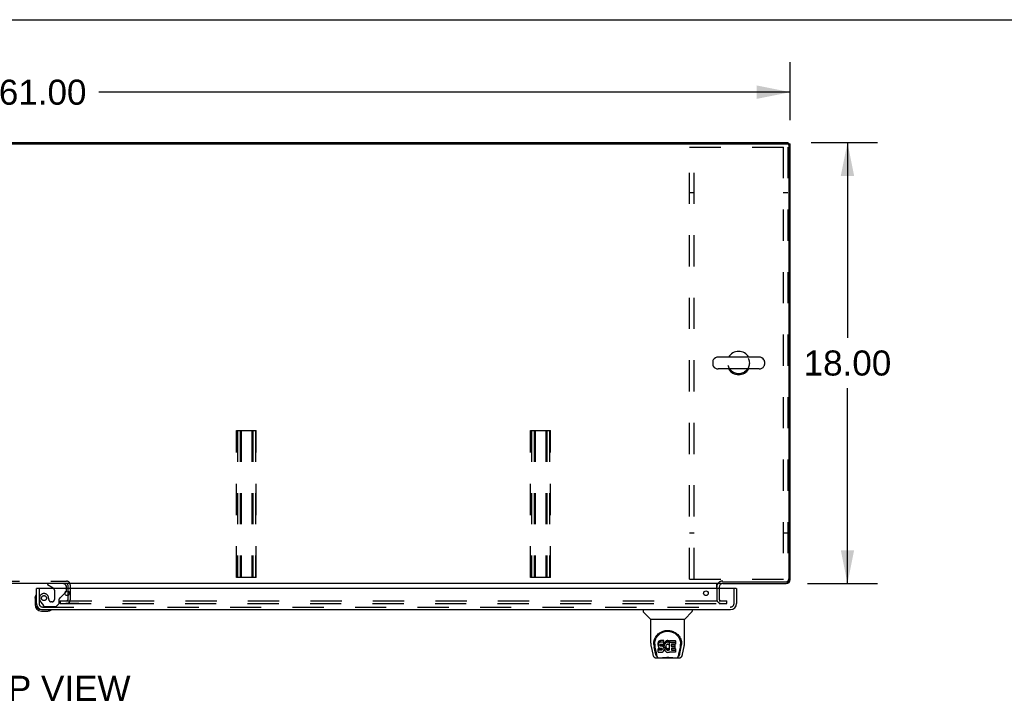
# Model space of a CAD drawing. Header units: inches. Extents: x 0 to 232, y 0 to 150.
# Tile 24 of 30: x 72 to 112, y 122 to 150. Entities that reach past the tile are written whole.
import ezdxf

# ---------------------------------------------------------------- set-up
doc = ezdxf.new("R2010")
doc.units = ezdxf.units.IN
doc.header["$LTSCALE"] = 12.750417
doc.header["$MEASUREMENT"] = 0
doc.linetypes.add('HIDDEN', pattern=[0.2, 0.1, -0.1])
doc.layers.get('0').update_dxf_attribs({"linetype": 'CONTINUOUS'})
for name, color, linetype in [('DEFAULT_2', 8, 'HIDDEN'), ('DIMENSIONS', 7, 'CONTINUOUS'), ('MAIN_OR_RIGHT_DOOR_ASSEMBLY', 7, 'CONTINUOUS')]:
    doc.layers.add(name, color=color, linetype=linetype)
doc.styles.get("Standard").update_dxf_attribs({"font": 'arial.ttf'})
doc.dimstyles.new('DIMSTYLE_1', dxfattribs={"dimtxt": 1.022761, "dimasz": 1.363681, "dimexe": 0.09, "dimexo": 0.07, "dimgap": 0.0375, "dimtad": 0, "dimtih": 1, "dimtoh": 1, "dimzin": 4, "dimdsep": 46, "dimtxsty": 'Standard', "dimblk": '_FILLED', "dimblk1": '_FILLED', "dimblk2": '_FILLED', "dimcen": 0.09, "dimazin": 1, "dimtfac": 1, "dimtdec": 3, "dimtofl": 0, "dimtmove": 0, "dimatfit": 3, "dimldrblk": '_FILLED', "dimfxl": 0, "dimtolj": 1, "dimtzin": 4, "dimarcsym": 0})

# ---------------------------------------------------------------- blocks, each defined once
blk = doc.blocks.new('_FILLED')
at = {"color": 0, "linetype": 'ByBlock'}
blk.add_solid([(0, 0), (-1, 0.2), (-1, -0.2)], dxfattribs=at)
blk = doc.blocks.new('*D6')
at = {"layer": 'DIMENSIONS', "color": 2, "linetype": 'Continuous'}
for p, q in [((42.01, 145.901), (42.01, 148.275)), ((103.01, 145.901), (103.01, 148.275)), ((42.01, 147.048), (70.211, 147.048)), ((103.01, 147.048), (74.808, 147.048))]:
    blk.add_line(p, q, dxfattribs=at)
at = {"layer": 'DIMENSIONS', "color": 2, "linetype": 'Continuous', "xscale": 1.3636809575, "yscale": 1.3636809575, "zscale": 1.3636809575, "rotation": 180}
blk.add_blockref('_FILLED', (42.01, 147.048), dxfattribs=at)
at = {"layer": 'DIMENSIONS', "color": 2, "linetype": 'Continuous', "xscale": 1.3636809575, "yscale": 1.3636809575, "zscale": 1.3636809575}
blk.add_blockref('_FILLED', (103.01, 147.048), dxfattribs=at)
at = {"layer": 'DIMENSIONS', "color": 2, "linetype": 'Continuous', "insert": (72.51, 147.559), "char_height": 1.0228, "width": 3.57396, "attachment_point": 2, "line_spacing_factor": 0.9}
blk.add_mtext('61.00', dxfattribs=at)
blk = doc.blocks.new('*D7')
at = {"layer": 'DIMENSIONS', "color": 2, "linetype": 'Continuous'}
for p, q in [((103.86, 144.998), (106.573, 144.998)), ((105.346, 144.998), (105.346, 137.021)), ((105.346, 126.998), (105.346, 134.976)), ((103.718, 126.998), (106.573, 126.998))]:
    blk.add_line(p, q, dxfattribs=at)
at = {"layer": 'DIMENSIONS', "color": 2, "linetype": 'Continuous', "xscale": 1.3636809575, "yscale": 1.3636809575, "zscale": 1.3636809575}
for p, rotation in [((105.346, 144.998), 90), ((105.346, 126.998), 270)]:
    blk.add_blockref('_FILLED', p, dxfattribs=dict(at, rotation=rotation))
at = {"layer": 'DIMENSIONS', "color": 2, "linetype": 'Continuous', "insert": (105.346, 136.51), "char_height": 1.0228, "width": 3.57396, "attachment_point": 2, "line_spacing_factor": 0.9}
blk.add_mtext('18.00', dxfattribs=at)

msp = doc.modelspace()

# ---------------------------------------------------------------- linework, layer by layer
at = {"color": 7, "linetype": 'Continuous'}
for p, q in [((0, 150.005), (231.826, 150.005)), ((42.124, 144.946), (102.895, 144.946)), ((102.906, 144.945), (102.906, 144.998)), ((102.906, 144.946), (103.01, 144.946)), ((102.961, 144.95), (102.958, 144.946)), ((102.958, 144.884), (102.958, 127.2)), ((101.737, 136.24), (100.074, 136.24)), ((99.852, 136.062), (99.852, 135.935)), ((101.96, 136.062), (101.96, 135.935)), ((101.737, 135.757), (100.074, 135.757)), ((100.207, 126.998), (43.562, 126.998)), ((100.01, 126.794), (100.01, 126.969)), ((100.253, 127.075), (102.833, 127.075)), ((73.531, 126.918), (73.531, 126.794)), ((73.531, 126.698), (73.531, 126.515))]:
    msp.add_line(p, q, dxfattribs=at)
at = {"color": 3, "linetype": 'Continuous'}
for p, q in [((42.114, 144.998), (102.906, 144.998)), ((103.01, 127.165), (103.01, 144.946)), ((100.256, 126.998), (102.843, 126.998)), ((100.114, 126.856), (100.114, 126.794))]:
    msp.add_line(p, q, dxfattribs=at)
at = {"color": 7, "linetype": 'Continuous'}
for points in [[(100.01, 126.969), (100.011, 126.969), (100.013, 126.969), (100.015, 126.969), (100.016, 126.97), (100.018, 126.971), (100.02, 126.972), (100.022, 126.973), (100.023, 126.975), (100.025, 126.976), (100.026, 126.978), (100.028, 126.98), (100.029, 126.982), (100.032, 126.987)], [(100.032, 126.987), (100.034, 126.989), (100.035, 126.991), (100.036, 126.992), (100.038, 126.994), (100.039, 126.995), (100.041, 126.997), (100.042, 126.997), (100.044, 126.998), (100.045, 126.998), (100.046, 126.998)]]:
    msp.add_lwpolyline(points, dxfattribs=at)
for centre, radius, start, end in [((102.895, 144.884), 0.0625, 0, 90), ((100.074, 135.998), 0.241, 90, 146.8152), ((100.906, 135.998), 0.475, 30.5571, 149.4429), ((101.737, 135.998), 0.241, 33.1848, 90), ((99.977, 136.062), 0.125, 146.8152, 180), ((99.977, 135.935), 0.125, 180, 213.1848), ((100.074, 135.998), 0.241, 213.1848, 270), ((101.737, 135.998), 0.241, 270, 326.8152), ((101.835, 136.062), 0.125, 0, 33.1848), ((101.835, 135.935), 0.125, 326.8152, 360), ((100.906, 135.998), 0.475, 210.5571, 329.4429), ((100.256, 126.856), 0.246, 144.6728, 180), ((102.833, 127.2), 0.125, 270, 360)]:
    msp.add_arc(centre, radius, start, end, dxfattribs=at)
at = {"color": 3, "linetype": 'Continuous'}
for centre, radius, start, end in [((102.843, 144.832), 0.167, 43.5009, 67.5), ((73.481, 126.948), 0.05, 5.2941, 51.2791), ((100.256, 126.856), 0.142, 90, 180), ((102.763, 127.245), 0.246, 270, 360), ((102.843, 127.165), 0.167, 270, 360)]:
    msp.add_arc(centre, radius, start, end, dxfattribs=at)
at = {"layer": 'DEFAULT_2', "color": 8, "linetype": 'HIDDEN'}
for p, q in [((98.906, 144.811), (102.906, 144.811)), ((98.906, 127.186), (98.906, 144.811)), ((99.093, 127.186), (99.093, 144.811)), ((102.719, 144.811), (102.719, 127.186)), ((102.906, 144.811), (102.906, 127.186)), ((99.093, 142.936), (98.906, 142.936)), ((102.906, 142.936), (102.719, 142.936)), ((80.416, 133.245), (81.228, 133.245)), ((80.416, 127.245), (80.416, 133.245)), ((80.456, 133.245), (80.456, 127.245)), ((80.563, 133.245), (80.563, 127.245)), ((80.603, 133.245), (80.603, 127.245)), ((81.041, 133.245), (81.041, 127.245)), ((81.081, 133.245), (81.081, 127.245)), ((81.188, 133.245), (81.188, 127.245)), ((81.228, 127.245), (81.228, 133.245)), ((92.416, 133.245), (93.228, 133.245)), ((92.416, 127.245), (92.416, 133.245)), ((92.456, 133.245), (92.456, 127.245)), ((92.563, 133.245), (92.563, 127.245)), ((92.603, 133.245), (92.603, 127.245)), ((93.041, 133.245), (93.041, 127.245)), ((93.081, 133.245), (93.081, 127.245)), ((93.188, 133.245), (93.188, 127.245)), ((93.228, 127.245), (93.228, 133.245)), ((99.093, 129.061), (98.906, 129.061)), ((102.906, 129.061), (102.719, 129.061)), ((70.289, 127.102), (73.481, 127.102)), ((73.531, 126.948), (73.531, 126.918)), ((73.635, 126.948), (73.635, 126.34)), ((81.228, 127.245), (80.416, 127.245)), ((93.228, 127.245), (92.416, 127.245)), ((98.906, 127.186), (102.906, 127.186)), ((73.531, 126.794), (73.531, 126.698)), ((100.01, 126.794), (100.01, 126.372)), ((100.114, 126.794), (100.114, 126.372)), ((73.218, 126.29), (73.236, 126.29)), ((73.218, 126.29), (73.218, 126.186)), ((73.218, 126.186), (100.11, 126.186)), ((73.236, 126.29), (100.11, 126.29)), ((73.99, 126.186), (73.46, 126.186)), ((73.531, 126.515), (73.531, 126.34)), ((100.114, 126.29), (100.426, 126.29)), ((100.114, 126.186), (100.426, 126.186)), ((100.426, 126.186), (100.426, 126.29))]:
    msp.add_line(p, q, dxfattribs=at)
msp.add_circle((100.906, 135.998), 0.438, dxfattribs=at)
for centre, radius, start, end in [((73.481, 126.948), 0.154, 0, 90), ((73.481, 126.948), 0.05, 51.2791, 90), ((73.481, 126.948), 0.05, 0, 5.2941), ((100.256, 126.856), 0.246, 90, 144.6728), ((73.481, 126.34), 0.154, 270, 360), ((73.481, 126.34), 0.05, 270, 360), ((100.196, 126.372), 0.186, 180, 270), ((100.196, 126.372), 0.0823, 180, 270)]:
    msp.add_arc(centre, radius, start, end, dxfattribs=at)
at = {"layer": 'MAIN_OR_RIGHT_DOOR_ASSEMBLY', "color": 7, "linetype": 'Continuous'}
for p, q in [((72.702, 126.998), (72.702, 126.959)), ((72.702, 126.959), (72.94, 126.821)), ((72.28, 126.794), (72.26, 126.794)), ((73.416, 126.604), (73.459, 126.648)), ((73.489, 126.794), (73.489, 126.841)), ((100.802, 126.794), (100.822, 126.794)), ((72.2, 126.4), (72.202, 126.438)), ((72.2, 126.4), (72.2, 126.143)), ((72.246, 126.535), (72.245, 126.529)), ((72.26, 126.187), (72.26, 126.143)), ((72.463, 125.94), (72.506, 125.94)), ((72.463, 125.88), (72.719, 125.88)), ((72.848, 125.925), (72.855, 125.927)), ((97.006, 125.94), (97.006, 125.878)), ((97.315, 125.552), (97.017, 125.85)), ((98.704, 125.552), (99.002, 125.85)), ((99.014, 125.94), (99.014, 125.878)), ((97.321, 125.547), (98.699, 125.547)), ((97.321, 124.575), (97.321, 125.547)), ((98.699, 124.575), (98.699, 125.547)), ((97.446, 124.606), (97.445, 124.543)), ((97.483, 124.533), (97.483, 124.51)), ((97.625, 124.578), (97.624, 124.555)), ((97.624, 124.488), (97.624, 124.555)), ((97.63, 124.602), (97.625, 124.578)), ((97.625, 124.511), (97.625, 124.578)), ((97.63, 124.535), (97.625, 124.511)), ((97.64, 124.624), (97.63, 124.602)), ((97.63, 124.535), (97.63, 124.602)), ((97.64, 124.557), (97.63, 124.535)), ((97.653, 124.644), (97.64, 124.624)), ((97.64, 124.557), (97.64, 124.624)), ((97.653, 124.577), (97.64, 124.557)), ((97.662, 124.652), (97.653, 124.644)), ((97.653, 124.577), (97.653, 124.644)), ((97.662, 124.585), (97.653, 124.577)), ((97.671, 124.658), (97.662, 124.652)), ((97.662, 124.585), (97.662, 124.652)), ((97.671, 124.592), (97.662, 124.585)), ((97.693, 124.668), (97.671, 124.658)), ((97.671, 124.592), (97.671, 124.658)), ((97.693, 124.601), (97.671, 124.592)), ((97.717, 124.675), (97.693, 124.668)), ((97.693, 124.601), (97.693, 124.668)), ((97.717, 124.609), (97.693, 124.601)), ((97.856, 124.675), (97.717, 124.675)), ((97.717, 124.609), (97.717, 124.675)), ((97.856, 124.609), (97.717, 124.609)), ((97.858, 124.633), (97.856, 124.675)), ((97.856, 124.609), (97.856, 124.675)), ((97.858, 124.566), (97.856, 124.609)), ((97.856, 124.529), (97.857, 124.542)), ((97.857, 124.542), (97.858, 124.566)), ((97.858, 124.566), (97.858, 124.633)), ((97.864, 124.533), (97.86, 124.511)), ((97.87, 124.555), (97.864, 124.533)), ((97.864, 124.467), (97.864, 124.533)), ((97.879, 124.575), (97.87, 124.555)), ((97.87, 124.488), (97.87, 124.555)), ((97.89, 124.595), (97.879, 124.575)), ((97.879, 124.509), (97.879, 124.575)), ((97.903, 124.613), (97.89, 124.595)), ((97.89, 124.528), (97.89, 124.595)), ((97.903, 124.546), (97.89, 124.528)), ((97.917, 124.63), (97.903, 124.613)), ((97.903, 124.546), (97.903, 124.613)), ((97.917, 124.563), (97.903, 124.546)), ((97.934, 124.645), (97.917, 124.63)), ((97.917, 124.563), (97.917, 124.63)), ((97.934, 124.578), (97.917, 124.563)), ((97.952, 124.658), (97.934, 124.645)), ((97.934, 124.578), (97.934, 124.645)), ((97.952, 124.591), (97.934, 124.578)), ((97.972, 124.667), (97.952, 124.658)), ((97.952, 124.591), (97.952, 124.658)), ((97.972, 124.6), (97.952, 124.591)), ((97.994, 124.672), (97.972, 124.667)), ((97.972, 124.6), (97.972, 124.667)), ((97.994, 124.605), (97.972, 124.6)), ((98.016, 124.674), (97.994, 124.672)), ((97.994, 124.605), (97.994, 124.672)), ((98.016, 124.607), (97.994, 124.605)), ((98.016, 124.674), (98.039, 124.674)), ((98.016, 124.607), (98.016, 124.674)), ((98.039, 124.607), (98.016, 124.607)), ((98.05, 124.672), (98.039, 124.674)), ((98.039, 124.607), (98.039, 124.674)), ((98.05, 124.605), (98.039, 124.607)), ((98.06, 124.668), (98.05, 124.672)), ((98.05, 124.605), (98.05, 124.672)), ((98.06, 124.602), (98.05, 124.605)), ((98.081, 124.584), (98.054, 124.516)), ((98.079, 124.656), (98.06, 124.668)), ((98.06, 124.602), (98.06, 124.668)), ((98.079, 124.59), (98.06, 124.602)), ((98.079, 124.656), (98.079, 124.59)), ((98.081, 124.653), (98.081, 124.59)), ((98.089, 124.673), (98.326, 124.673)), ((98.089, 124.281), (98.089, 124.673)), ((98.089, 124.607), (98.326, 124.607)), ((98.331, 124.669), (98.331, 124.528)), ((98.573, 124.606), (98.574, 124.543)), ((97.336, 124.432), (97.401, 124.126)), ((97.508, 124.154), (97.455, 124.425)), ((97.492, 124.412), (97.549, 124.119)), ((97.625, 124.511), (97.624, 124.488)), ((97.624, 124.488), (97.624, 124.464)), ((97.624, 124.464), (97.628, 124.44)), ((97.626, 124.202), (97.626, 124.344)), ((97.628, 124.44), (97.637, 124.418)), ((97.69, 124.282), (97.63, 124.281)), ((97.69, 124.349), (97.631, 124.348)), ((97.631, 124.281), (97.631, 124.348)), ((97.631, 124.197), (97.775, 124.197)), ((97.637, 124.418), (97.649, 124.398)), ((97.649, 124.398), (97.666, 124.381)), ((97.666, 124.381), (97.686, 124.368)), ((97.686, 124.368), (97.697, 124.363)), ((97.751, 124.349), (97.69, 124.349)), ((97.69, 124.282), (97.69, 124.349)), ((97.751, 124.282), (97.69, 124.282)), ((97.695, 124.491), (97.697, 124.506)), ((97.695, 124.469), (97.695, 124.491)), ((97.695, 124.476), (97.695, 124.491)), ((97.695, 124.469), (97.695, 124.476)), ((97.698, 124.461), (97.695, 124.469)), ((97.697, 124.506), (97.7, 124.513)), ((97.697, 124.363), (97.708, 124.361)), ((97.698, 124.461), (97.698, 124.506)), ((97.702, 124.455), (97.698, 124.461)), ((97.7, 124.513), (97.706, 124.518)), ((97.702, 124.455), (97.702, 124.514)), ((97.708, 124.451), (97.702, 124.455)), ((97.706, 124.518), (97.72, 124.522)), ((97.723, 124.514), (97.708, 124.518)), ((97.708, 124.518), (97.708, 124.518)), ((97.708, 124.451), (97.708, 124.518)), ((97.723, 124.447), (97.708, 124.451)), ((97.708, 124.361), (97.756, 124.361)), ((97.72, 124.522), (97.735, 124.523)), ((97.747, 124.515), (97.723, 124.514)), ((97.723, 124.447), (97.723, 124.514)), ((97.747, 124.448), (97.723, 124.447)), ((97.735, 124.523), (97.848, 124.523)), ((97.771, 124.513), (97.747, 124.515)), ((97.747, 124.448), (97.747, 124.515)), ((97.771, 124.447), (97.747, 124.448)), ((97.766, 124.35), (97.751, 124.349)), ((97.751, 124.282), (97.751, 124.349)), ((97.766, 124.283), (97.751, 124.282)), ((97.756, 124.361), (97.763, 124.36)), ((97.763, 124.36), (97.77, 124.358)), ((97.772, 124.354), (97.766, 124.35)), ((97.766, 124.283), (97.766, 124.35)), ((97.772, 124.287), (97.766, 124.283)), ((97.77, 124.358), (97.776, 124.353)), ((97.794, 124.508), (97.771, 124.513)), ((97.771, 124.447), (97.771, 124.513)), ((97.794, 124.441), (97.771, 124.447)), ((97.774, 124.355), (97.772, 124.354)), ((97.772, 124.287), (97.772, 124.354)), ((97.778, 124.292), (97.772, 124.287)), ((97.775, 124.197), (97.787, 124.199)), ((97.776, 124.353), (97.781, 124.347)), ((97.778, 124.292), (97.778, 124.352)), ((97.787, 124.304), (97.778, 124.292)), ((97.781, 124.347), (97.788, 124.334)), ((97.787, 124.304), (97.787, 124.336)), ((97.79, 124.311), (97.787, 124.304)), ((97.787, 124.199), (97.798, 124.203)), ((97.788, 124.334), (97.79, 124.319)), ((97.79, 124.311), (97.79, 124.323)), ((97.79, 124.319), (97.79, 124.311)), ((97.805, 124.503), (97.794, 124.508)), ((97.794, 124.441), (97.794, 124.508)), ((97.805, 124.437), (97.794, 124.441)), ((97.798, 124.203), (97.818, 124.217)), ((97.815, 124.497), (97.805, 124.503)), ((97.805, 124.437), (97.805, 124.503)), ((97.815, 124.43), (97.805, 124.437)), ((97.832, 124.48), (97.815, 124.497)), ((97.815, 124.43), (97.815, 124.497)), ((97.832, 124.413), (97.815, 124.43)), ((97.818, 124.217), (97.835, 124.233)), ((97.845, 124.46), (97.832, 124.48)), ((97.832, 124.413), (97.832, 124.48)), ((97.845, 124.393), (97.832, 124.413)), ((97.835, 124.233), (97.842, 124.243)), ((97.842, 124.243), (97.847, 124.254)), ((97.855, 124.438), (97.845, 124.46)), ((97.845, 124.393), (97.845, 124.46)), ((97.855, 124.371), (97.845, 124.393)), ((97.847, 124.254), (97.855, 124.277)), ((97.848, 124.523), (97.854, 124.524)), ((97.854, 124.524), (97.856, 124.529)), ((97.856, 124.434), (97.855, 124.438)), ((97.855, 124.371), (97.855, 124.438)), ((97.861, 124.348), (97.855, 124.371)), ((97.855, 124.277), (97.862, 124.3)), ((97.86, 124.511), (97.856, 124.467)), ((97.856, 124.4), (97.856, 124.467)), ((97.86, 124.445), (97.856, 124.4)), ((97.856, 124.4), (97.857, 124.378)), ((97.857, 124.378), (97.86, 124.356)), ((97.86, 124.445), (97.86, 124.511)), ((97.864, 124.467), (97.86, 124.445)), ((97.86, 124.356), (97.864, 124.334)), ((97.863, 124.324), (97.861, 124.348)), ((97.862, 124.3), (97.863, 124.324)), ((97.863, 124.324), (97.863, 124.338)), ((97.87, 124.488), (97.864, 124.467)), ((97.864, 124.334), (97.871, 124.313)), ((97.879, 124.509), (97.87, 124.488)), ((97.871, 124.313), (97.893, 124.274)), ((97.89, 124.528), (97.879, 124.509)), ((97.893, 124.274), (97.905, 124.255)), ((97.905, 124.255), (97.92, 124.239)), ((97.92, 124.239), (97.936, 124.224)), ((97.926, 124.416), (97.925, 124.389)), ((97.925, 124.389), (97.926, 124.376)), ((97.929, 124.443), (97.926, 124.416)), ((97.926, 124.376), (97.926, 124.416)), ((97.926, 124.376), (97.929, 124.363)), ((97.928, 124.435), (97.929, 124.43)), ((97.933, 124.455), (97.929, 124.443)), ((97.929, 124.43), (97.94, 124.405)), ((97.929, 124.363), (97.929, 124.43)), ((97.929, 124.363), (97.94, 124.338)), ((97.939, 124.467), (97.933, 124.455)), ((97.936, 124.224), (97.954, 124.21)), ((97.953, 124.49), (97.939, 124.467)), ((97.94, 124.405), (97.953, 124.382)), ((97.94, 124.338), (97.94, 124.405)), ((97.94, 124.338), (97.953, 124.315)), ((97.961, 124.501), (97.953, 124.49)), ((97.953, 124.382), (97.962, 124.372)), ((97.953, 124.315), (97.953, 124.382)), ((97.953, 124.315), (97.962, 124.305)), ((97.954, 124.21), (97.964, 124.205)), ((97.972, 124.508), (97.961, 124.501)), ((97.962, 124.372), (97.972, 124.363)), ((97.962, 124.305), (97.962, 124.372)), ((97.962, 124.305), (97.972, 124.296)), ((97.964, 124.205), (97.974, 124.201)), ((97.997, 124.519), (97.972, 124.508)), ((97.972, 124.363), (97.983, 124.356)), ((97.972, 124.296), (97.972, 124.363)), ((97.972, 124.296), (97.983, 124.289)), ((97.974, 124.201), (97.996, 124.196)), ((97.983, 124.356), (97.995, 124.351)), ((97.983, 124.289), (97.983, 124.356)), ((97.983, 124.289), (97.995, 124.284)), ((97.995, 124.351), (98.009, 124.348)), ((97.995, 124.284), (97.995, 124.351)), ((97.995, 124.284), (98.009, 124.282)), ((97.996, 124.196), (98.018, 124.193)), ((98.009, 124.522), (97.997, 124.519)), ((98.023, 124.522), (98.009, 124.522)), ((98.009, 124.348), (98.022, 124.348)), ((98.009, 124.282), (98.009, 124.348)), ((98.009, 124.282), (98.022, 124.281)), ((98.018, 124.193), (98.04, 124.196)), ((98.022, 124.348), (98.035, 124.35)), ((98.022, 124.281), (98.022, 124.348)), ((98.022, 124.281), (98.035, 124.283)), ((98.036, 124.519), (98.023, 124.522)), ((98.035, 124.35), (98.048, 124.354)), ((98.035, 124.283), (98.035, 124.35)), ((98.035, 124.283), (98.048, 124.287)), ((98.048, 124.514), (98.036, 124.519)), ((98.04, 124.196), (98.062, 124.203)), ((98.048, 124.354), (98.06, 124.359)), ((98.048, 124.287), (98.048, 124.354)), ((98.048, 124.287), (98.06, 124.293)), ((98.06, 124.359), (98.071, 124.367)), ((98.06, 124.293), (98.06, 124.359)), ((98.06, 124.293), (98.071, 124.3)), ((98.062, 124.203), (98.081, 124.214)), ((98.071, 124.367), (98.071, 124.3)), ((98.077, 124.366), (98.089, 124.348)), ((98.077, 124.299), (98.089, 124.281)), ((98.091, 124.215), (98.081, 124.215)), ((98.081, 124.214), (98.081, 124.215)), ((98.091, 124.202), (98.091, 124.215)), ((98.327, 124.197), (98.096, 124.197)), ((98.159, 124.519), (98.159, 124.451)), ((98.161, 124.36), (98.161, 124.283)), ((98.326, 124.523), (98.164, 124.523)), ((98.164, 124.514), (98.295, 124.514)), ((98.164, 124.447), (98.295, 124.447)), ((98.295, 124.365), (98.165, 124.365)), ((98.165, 124.345), (98.327, 124.345)), ((98.165, 124.278), (98.327, 124.278)), ((98.3, 124.509), (98.3, 124.369)), ((98.331, 124.341), (98.331, 124.202)), ((98.47, 124.119), (98.527, 124.409)), ((98.511, 124.154), (98.564, 124.425)), ((98.527, 124.409), (98.527, 124.413)), ((98.58, 124.52), (98.58, 124.52)), ((98.618, 124.126), (98.683, 124.432)), ((97.525, 123.972), (98.494, 123.972)), ((97.567, 124.051), (97.559, 124.051)), ((97.565, 124.055), (97.569, 124.045)), ((97.569, 124.044), (97.569, 124.045)), ((97.611, 123.972), (97.605, 123.972)), ((97.611, 123.972), (97.61, 123.972)), ((98.409, 123.972), (98.408, 123.972)), ((98.45, 124.044), (98.451, 124.045)), ((98.451, 124.045), (98.454, 124.055)), ((98.46, 124.051), (98.452, 124.051))]:
    msp.add_line(p, q, dxfattribs=at)
at = {"layer": 'MAIN_OR_RIGHT_DOOR_ASSEMBLY', "color": 3, "linetype": 'Continuous'}
for p, q in [((72.26, 126.187), (72.26, 126.794)), ((100.802, 126.794), (72.28, 126.794)), ((100.822, 126.794), (100.822, 126.187)), ((72.506, 125.94), (100.576, 125.94))]:
    msp.add_line(p, q, dxfattribs=at)
at = {"layer": 'MAIN_OR_RIGHT_DOOR_ASSEMBLY', "color": 8, "linetype": 'HIDDEN'}
for p, q in [((72.364, 126.794), (72.364, 126.187)), ((72.99, 126.735), (72.99, 126.355)), ((73.24, 126.429), (73.416, 126.604)), ((73.489, 126.719), (73.489, 126.794)), ((100.718, 126.187), (100.718, 126.794)), ((72.438, 126.243), (72.54, 126.099)), ((72.892, 126.257), (72.859, 126.257)), ((73.056, 126.065), (73.182, 126.191)), ((73.182, 126.191), (73.182, 126.37)), ((72.506, 126.044), (100.576, 126.044)), ((72.604, 126.065), (73.056, 126.065))]:
    msp.add_line(p, q, dxfattribs=at)
at = {"layer": 'MAIN_OR_RIGHT_DOOR_ASSEMBLY', "color": 7, "linetype": 'Continuous'}
for points in [[(97.439, 124.533), (97.441, 124.575), (97.449, 124.627), (97.461, 124.676), (97.476, 124.722), (97.494, 124.766), (97.516, 124.806), (97.54, 124.845), (97.567, 124.881), (97.597, 124.914), (97.629, 124.945), (97.663, 124.974), (97.7, 124.999), (97.739, 125.022), (97.78, 125.042), (97.823, 125.059), (97.868, 125.073), (97.913, 125.082), (97.96, 125.088), (98.008, 125.091), (98.055, 125.089), (98.102, 125.083), (98.148, 125.074), (98.193, 125.06), (98.236, 125.044), (98.277, 125.024), (98.316, 125.002), (98.353, 124.976), (98.387, 124.948), (98.419, 124.917), (98.449, 124.884), (98.477, 124.848), (98.501, 124.81), (98.523, 124.77), (98.542, 124.727), (98.557, 124.681), (98.569, 124.632), (98.577, 124.58), (98.58, 124.533)], [(97.483, 124.533), (97.483, 124.553), (97.485, 124.577), (97.487, 124.601), (97.491, 124.625), (97.496, 124.649), (97.501, 124.672), (97.508, 124.694), (97.516, 124.717), (97.524, 124.738), (97.534, 124.759), (97.544, 124.78), (97.555, 124.799), (97.566, 124.818), (97.579, 124.836), (97.591, 124.853), (97.605, 124.87), (97.618, 124.886), (97.632, 124.901), (97.647, 124.915), (97.661, 124.928), (97.676, 124.941), (97.691, 124.953), (97.707, 124.964), (97.723, 124.975), (97.738, 124.985), (97.754, 124.994), (97.77, 125.002), (97.786, 125.01), (97.802, 125.017), (97.818, 125.024), (97.834, 125.03), (97.85, 125.035), (97.865, 125.04), (97.881, 125.044), (97.897, 125.048), (97.913, 125.051), (97.929, 125.054), (97.945, 125.056), (97.961, 125.058), (97.977, 125.059), (97.993, 125.06), (98.009, 125.06), (98.025, 125.06), (98.041, 125.059), (98.057, 125.058), (98.073, 125.056), (98.089, 125.054), (98.105, 125.051), (98.121, 125.048), (98.136, 125.044), (98.152, 125.04), (98.168, 125.035), (98.184, 125.03), (98.2, 125.024), (98.216, 125.018), (98.232, 125.01), (98.248, 125.003), (98.264, 124.994), (98.28, 124.985), (98.296, 124.975), (98.311, 124.965), (98.327, 124.954), (98.342, 124.942), (98.357, 124.929), (98.372, 124.916), (98.386, 124.901), (98.4, 124.886), (98.414, 124.87), (98.428, 124.854), (98.44, 124.836), (98.453, 124.818), (98.464, 124.799), (98.475, 124.78), (98.485, 124.76), (98.495, 124.739), (98.503, 124.717), (98.511, 124.695), (98.518, 124.672), (98.524, 124.649), (98.528, 124.626), (98.532, 124.602), (98.535, 124.578), (98.536, 124.553), (98.537, 124.533)], [(97.321, 124.575), (97.321, 124.548), (97.324, 124.506), (97.33, 124.464), (97.336, 124.432)], [(97.439, 124.52), (97.439, 124.524), (97.439, 124.533)], [(98.527, 124.413), (98.528, 124.416), (98.529, 124.419), (98.529, 124.422), (98.53, 124.425), (98.53, 124.428), (98.531, 124.431), (98.531, 124.435), (98.532, 124.438), (98.532, 124.442), (98.533, 124.445), (98.533, 124.449), (98.533, 124.453), (98.534, 124.457), (98.534, 124.461), (98.535, 124.465), (98.535, 124.469), (98.535, 124.474), (98.536, 124.478), (98.536, 124.483), (98.536, 124.488), (98.536, 124.492), (98.536, 124.497), (98.536, 124.502), (98.537, 124.507), (98.537, 124.533)], [(98.58, 124.533), (98.58, 124.525), (98.58, 124.52)], [(98.683, 124.432), (98.689, 124.463), (98.695, 124.505), (98.698, 124.548), (98.699, 124.576)], [(97.483, 124.51), (97.483, 124.493), (97.485, 124.465), (97.488, 124.437), (97.492, 124.412)], [(97.63, 124.348), (97.63, 124.348), (97.63, 124.348), (97.629, 124.348), (97.629, 124.348), (97.628, 124.348), (97.628, 124.347), (97.628, 124.347), (97.627, 124.347), (97.627, 124.346), (97.627, 124.346), (97.626, 124.345), (97.626, 124.345), (97.626, 124.344), (97.626, 124.344)], [(97.63, 124.281), (97.63, 124.281), (97.63, 124.281), (97.629, 124.281), (97.629, 124.281), (97.628, 124.281), (97.628, 124.281), (97.628, 124.28), (97.627, 124.28), (97.627, 124.28), (97.627, 124.279), (97.626, 124.279), (97.626, 124.278), (97.626, 124.277), (97.626, 124.277)], [(97.401, 124.126), (97.404, 124.112), (97.41, 124.091), (97.416, 124.072), (97.422, 124.056), (97.428, 124.041), (97.436, 124.027), (97.444, 124.015), (97.454, 124.004), (97.464, 123.994), (97.477, 123.985), (97.491, 123.979), (97.506, 123.974), (97.521, 123.972), (97.525, 123.972)], [(97.549, 124.119), (97.551, 124.107), (97.555, 124.094), (97.558, 124.08), (97.561, 124.067), (97.565, 124.055)], [(97.569, 124.044), (97.574, 124.032), (97.58, 124.019), (97.587, 124.009), (97.593, 124), (97.601, 123.991), (97.609, 123.985), (97.618, 123.979), (97.628, 123.975), (97.638, 123.972), (97.645, 123.972)], [(97.726, 123.972), (97.747, 123.972), (97.769, 123.974), (97.792, 123.976), (97.817, 123.979), (97.843, 123.982), (97.869, 123.985), (97.897, 123.987), (97.925, 123.99), (97.954, 123.991), (97.983, 123.992), (98.012, 123.993), (98.041, 123.992), (98.07, 123.991), (98.099, 123.989), (98.127, 123.987), (98.154, 123.984), (98.18, 123.981), (98.205, 123.979), (98.229, 123.976), (98.252, 123.974), (98.273, 123.972), (98.293, 123.972)], [(97.726, 123.972), (97.748, 123.972), (97.775, 123.974), (97.802, 123.977), (97.831, 123.979), (97.859, 123.982), (97.888, 123.985), (97.918, 123.987), (97.948, 123.989), (97.979, 123.99), (98.009, 123.991), (98.04, 123.99), (98.07, 123.989), (98.1, 123.988), (98.13, 123.985), (98.159, 123.982), (98.216, 123.977)], [(98.216, 123.977), (98.244, 123.974), (98.271, 123.972), (98.293, 123.972)], [(98.374, 123.972), (98.382, 123.972), (98.392, 123.975), (98.401, 123.979), (98.41, 123.984), (98.418, 123.991), (98.426, 123.999), (98.432, 124.009), (98.439, 124.019), (98.445, 124.032), (98.45, 124.044)], [(98.454, 124.055), (98.458, 124.067), (98.461, 124.08), (98.465, 124.094), (98.468, 124.107), (98.47, 124.119)], [(98.494, 123.972), (98.509, 123.973), (98.522, 123.976), (98.535, 123.981), (98.546, 123.988), (98.557, 123.996), (98.566, 124.005), (98.575, 124.015), (98.582, 124.025), (98.589, 124.037), (98.595, 124.049), (98.6, 124.063), (98.606, 124.078), (98.611, 124.095), (98.616, 124.114), (98.618, 124.126)]]:
    msp.add_lwpolyline(points, dxfattribs=at)
at = {"layer": 'MAIN_OR_RIGHT_DOOR_ASSEMBLY', "color": 3, "linetype": 'Continuous'}
for centre in [(73.51, 126.606), (99.572, 126.606)]:
    msp.add_circle(centre, 0.094, dxfattribs=at)
at = {"layer": 'MAIN_OR_RIGHT_DOOR_ASSEMBLY', "color": 8, "linetype": 'HIDDEN'}
msp.add_circle((72.564, 126.407), 0.101, dxfattribs=at)
at = {"layer": 'MAIN_OR_RIGHT_DOOR_ASSEMBLY', "color": 7, "linetype": 'Continuous'}
for centre, radius, start, end in [((73.332, 126.841), 0.157, 79.8896, 90), ((73.332, 126.841), 0.157, 0, 68.6178), ((72.89, 126.735), 0.1, 36.5468, 59.908), ((73.389, 126.719), 0.1, 315, 347.6192), ((72.45, 126.4), 0.25, 149.1101, 180), ((72.463, 126.143), 0.263, 180, 270), ((72.248, 126.52), 0.015, 96.3796, 149.1101), ((72.245, 126.52), 0.015, 0, 83.6204), ((72.463, 126.143), 0.203, 180, 270), ((72.719, 126.13), 0.25, 270, 300.8899), ((72.84, 125.925), 0.015, 6.3796, 90), ((72.84, 125.929), 0.015, 300.8899, 353.6204), ((97.045, 125.878), 0.0394, 180, 225), ((98.974, 125.878), 0.0394, 315, 360), ((97.329, 125.566), 0.0197, 225, 262.5), ((98.69, 125.566), 0.0197, 277.5, 315)]:
    msp.add_arc(centre, radius, start, end, dxfattribs=at)
at = {"layer": 'MAIN_OR_RIGHT_DOOR_ASSEMBLY', "color": 8, "linetype": 'HIDDEN'}
for centre, radius, start, end in [((72.564, 126.407), 0.187, 17.8482, 196.8439), ((72.89, 126.735), 0.1, 0, 36.5468), ((73.389, 126.719), 0.1, 347.6192, 360), ((72.506, 126.187), 0.142, 180, 270), ((72.754, 126.465), 0.386, 196.8439, 215.1), ((72.368, 126.344), 0.393, 1.6607, 17.9298), ((72.859, 126.355), 0.098, 180, 270), ((72.892, 126.355), 0.098, 270, 360), ((73.221, 126.37), 0.039, 111.6096, 180), ((73.169, 126.5), 0.1, 291.6096, 315), ((100.576, 126.187), 0.142, 270, 360), ((72.604, 126.144), 0.079, 215.1, 270)]:
    msp.add_arc(centre, radius, start, end, dxfattribs=at)
at = {"layer": 'MAIN_OR_RIGHT_DOOR_ASSEMBLY', "color": 3, "linetype": 'Continuous'}
for centre, start, end in [((72.506, 126.187), 180, 270), ((100.576, 126.187), 270, 360)]:
    msp.add_arc(centre, 0.246, start, end, dxfattribs=at)
at = {"layer": 'MAIN_OR_RIGHT_DOOR_ASSEMBLY', "color": 7, "linetype": 'Continuous'}
for centre, major_axis, ratio, start_param, end_param in [((98.01, 124.533), (0, 0.565), 0.999848, 1.129542, 1.76365), ((98.076, 124.653), (0.00448, 0), 1, 0.003891, 0.905353), ((98.076, 124.586), (0.00448, 0), 1, 0.003842, 0.905353), ((98.076, 124.586), (0, 0.00448), 1, -1.937287, -1.566955), ((98.326, 124.669), (0.00448, 0), 1, 0, 1.570796), ((98.326, 124.602), (0.00448, 0), 1, 0, 1.570796), ((98.01, 124.533), (0, 0.565), 0.999848, 4.519536, 5.157611), ((97.566, 124.405), (0.007, 0.354), 0.213027, -3.923008, -3.13761), ((97.631, 124.202), (0.00483, 0), 1, -3.141593, -1.570796), ((98.05, 124.518), (0, 0.00448), 1, -3.557718, -1.937287), ((98.074, 124.363), (0.00448, 0), 1, 0.594971, 2.222579), ((98.074, 124.296), (0.00448, 0), 1, 0.594971, 2.222579), ((98.096, 124.202), (0.00448, 0), 1, -3.141593, -1.570796), ((98.164, 124.519), (0.00448, 0), 1, 1.570796, 3.141593), ((98.164, 124.451), (0.00448, 0), 1, -3.141593, -1.570796), ((98.164, 124.518), (0.00448, 0), 1, -2.747552, -2.072978), ((98.165, 124.36), (0.00448, 0), 1, 1.570796, 3.141593), ((98.165, 124.35), (0.00448, 0), 1, -3.141593, -1.570796), ((98.165, 124.283), (0.00448, 0), 1, -3.141593, -1.570796), ((98.164, 124.518), (0, 0.00448), 1, -3.643774, -3.141593), ((98.295, 124.509), (0.00448, 0), 1, 0, 1.570796), ((98.295, 124.442), (0.00448, 0), 1, 0, 1.570796), ((98.295, 124.369), (0.00448, 0), 1, -1.570796, 0), ((98.326, 124.528), (0.00448, 0), 1, -1.570796, 0), ((98.327, 124.341), (0.00448, 0), 1, 0, 1.570796), ((98.327, 124.274), (0.00448, 0), 1, 0, 1.570796), ((98.327, 124.202), (0.00448, 0), 1, -1.570796, 0), ((98.453, 124.405), (-0.007, 0.354), 0.213027, -3.145575, -2.360177)]:
    msp.add_ellipse(centre, major_axis=major_axis, ratio=ratio, start_param=start_param, end_param=end_param, dxfattribs=at)

# ---------------------------------------------------------------- texts
at = {"layer": 'DIMENSIONS', "color": 2, "linetype": 'Continuous', "insert": (72.602, 123.238), "char_height": 1.0228, "width": 6.96922, "attachment_point": 2, "line_spacing_factor": 0.9}
msp.add_mtext('TOP VIEW', dxfattribs=at)

# ---------------------------------------------------------------- dimensions: what is measured, and where the dimension line sits
at = {"layer": 'DIMENSIONS', "color": 2, "linetype": 'Continuous'}
for base, p1, p2, angle, picture, middle in [((42.01, 147.048), (103.01, 148.345), (42.01, 148.345), 180, '*D6', (72.502, 147.042)), ((105.346, 126.998), (103.79, 144.998), (103.648, 126.998), 270, '*D7', (105.389, 135.993))]:
    dim = msp.add_linear_dim(base=base, p1=p1, p2=p2, angle=angle, dimstyle='DIMSTYLE_1', dxfattribs=at)
    dim.commit()
    dim.dimension.update_dxf_attribs({"geometry": picture, "text_midpoint": middle, "dimtype": 160})

doc.saveas('drawing.dxf')
